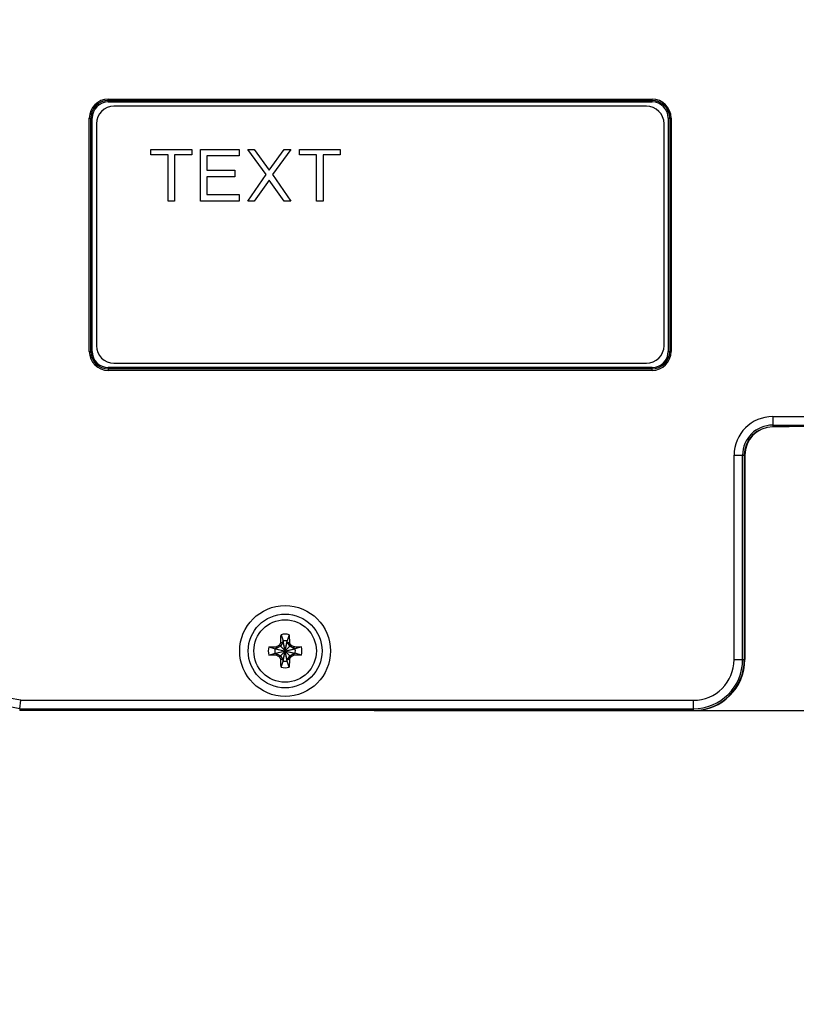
# Model space of a CAD drawing. Header units: inches. Extents: x 0 to 22, y 0 to 17.
# Tile 34 of 47: x 10.3 to 13.1, y 5.8 to 9.3. Entities that reach past the tile are written whole.
import ezdxf

# ---------------------------------------------------------------- set-up
doc = ezdxf.new("R2010")
doc.units = ezdxf.units.IN
doc.header["$LTSCALE"] = 1.21
doc.header["$MEASUREMENT"] = 0
doc.layers.get('0').update_dxf_attribs({"linetype": 'CONTINUOUS'})
for name, color, linetype in [('02___PRT_ALL_AXES', 7, 'CONTINUOUS'), ('03___PRT_ALL_CURVES', 7, 'CONTINUOUS'), ('DIMENSIONS', 7, 'CONTINUOUS')]:
    doc.layers.add(name, color=color, linetype=linetype)
doc.styles.get("Standard").update_dxf_attribs({"font": 'txt', "width": 0.8})
doc.dimstyles.new('DIMSTYLE_3', dxfattribs={"dimtxt": 0.125, "dimasz": 0.18, "dimexe": 0.125, "dimexo": 0.0625, "dimgap": 0.0625, "dimtad": 0, "dimtih": 1, "dimtoh": 1, "dimzin": 4, "dimdsep": 46, "dimtxsty": 'STANDARD', "dimblk": '_FILLED', "dimblk1": '_FILLED', "dimblk2": '_FILLED', "dimcen": 0.09, "dimadec": 0, "dimazin": 0, "dimtp": 0.001, "dimtm": 0.001, "dimtfac": 1, "dimtofl": 0, "dimtmove": 0, "dimatfit": 3, "dimldrblk": '_FILLED', "dimfxl": 1, "dimtolj": 1, "dimtzin": 4, "dimarcsym": 0})

# ---------------------------------------------------------------- blocks, each defined once
blk = doc.blocks.new('_FILLED')
at = {"color": 0, "linetype": 'BYBLOCK'}
blk.add_solid([(0, 0), (-1, 0.174), (-1, -0.174)], dxfattribs=at)
blk = doc.blocks.new('*D18')
at = {"layer": 'DIMENSIONS', "color": 2, "linetype": 'CONTINUOUS'}
for p, q in [((13.4926, 7.9351), (13.4926, 5.2373)), ((9.4903, 7.5256), (9.4903, 5.2373)), ((9.4903, 5.3623), (10.8164, 5.3623)), ((13.4926, 5.3623), (12.1664, 5.3623))]:
    blk.add_line(p, q, dxfattribs=at)
at = {"layer": 'DIMENSIONS', "color": 2, "linetype": 'CONTINUOUS', "xscale": 0.18, "yscale": 0.18, "zscale": 0.18, "rotation": 180}
blk.add_blockref('_FILLED', (9.4903, 5.3623), dxfattribs=at)
at = {"layer": 'DIMENSIONS', "color": 2, "linetype": 'CONTINUOUS', "xscale": 0.18, "yscale": 0.18, "zscale": 0.18}
blk.add_blockref('_FILLED', (13.4926, 5.3623), dxfattribs=at)
at = {"layer": 'DIMENSIONS', "color": 2, "linetype": 'CONTINUOUS', "insert": (11.4914, 5.4248), "char_height": 0.125, "width": 1.225, "attachment_point": 2, "line_spacing_factor": 0.9}
blk.add_mtext('4.00{\\Ftxt.shx;\\W1.000000;\\H0.125000; }[101.7]', dxfattribs=at)
blk = doc.blocks.new('*D20')
at = {"layer": 'DIMENSIONS', "color": 2, "linetype": 'CONTINUOUS'}
for p, q in [((13.36, 12.8782), (14.9576, 12.8782)), ((14.8326, 12.8782), (14.8326, 9.9953)), ((14.8326, 6.8625), (14.8326, 9.7453)), ((11.5815, 6.8625), (14.9576, 6.8625))]:
    blk.add_line(p, q, dxfattribs=at)
at = {"layer": 'DIMENSIONS', "color": 2, "linetype": 'CONTINUOUS', "xscale": 0.18, "yscale": 0.18, "zscale": 0.18}
for p, rotation in [((14.8326, 12.8782), 90), ((14.8326, 6.8625), 270)]:
    blk.add_blockref('_FILLED', p, dxfattribs=dict(at, rotation=rotation))
at = {"layer": 'DIMENSIONS', "color": 2, "linetype": 'CONTINUOUS', "insert": (14.8326, 9.9328), "char_height": 0.125, "width": 1.425, "attachment_point": 2, "line_spacing_factor": 0.9}
blk.add_mtext('(6.02{\\Ftxt.shx;\\W1.000000;\\H0.125000; }[152.8])', dxfattribs=at)

msp = doc.modelspace()

# ---------------------------------------------------------------- linework, layer by layer
at = {"color": 7, "linetype": 'CONTINUOUS'}
for p, q in [((10.6446, 9.0173), (12.5606, 9.0173)), ((10.6446, 9.0073), (10.6446, 9.0173)), ((10.6446, 9.0123), (12.5606, 9.0123)), ((10.6446, 9.0073), (12.5606, 9.0073)), ((12.5606, 9.0073), (12.5606, 9.0173)), ((10.5776, 8.9503), (10.5876, 8.9503)), ((10.5776, 8.1283), (10.5776, 8.9503)), ((10.5826, 8.1283), (10.5826, 8.9503)), ((10.5876, 8.1283), (10.5876, 8.9503)), ((12.6175, 8.9503), (12.6275, 8.9503)), ((12.6175, 8.9503), (12.6175, 8.1283)), ((12.6225, 8.9503), (12.6225, 8.1283)), ((12.6275, 8.9503), (12.6275, 8.1283)), ((10.5776, 8.1283), (10.5876, 8.1283)), ((12.6175, 8.1283), (12.6275, 8.1283)), ((12.5606, 8.0714), (10.6446, 8.0714)), ((10.6446, 8.0714), (10.6446, 8.0614)), ((12.5606, 8.0664), (10.6446, 8.0664)), ((12.5606, 8.0614), (10.6446, 8.0614)), ((12.5606, 8.0614), (12.5606, 8.0714)), ((12.9856, 7.8985), (13.2568, 7.8985)), ((12.9856, 7.8985), (12.9856, 7.8625)), ((12.9856, 7.8685), (13.2367, 7.8685)), ((13.0427, 7.8625), (12.9856, 7.8625)), ((13.0406, 7.8625), (13.0411, 7.863)), ((13.2312, 7.863), (13.0411, 7.863)), ((13.0433, 7.863), (13.0427, 7.8625)), ((12.8494, 7.7623), (12.8854, 7.7623)), ((12.8494, 7.0423), (12.8494, 7.7623)), ((12.8794, 7.0423), (12.8794, 7.7623)), ((12.8854, 7.7623), (12.8854, 7.0423)), ((12.8874, 7.7623), (12.8874, 7.0423)), ((11.2533, 7.1298), (11.2603, 7.1077)), ((11.2818, 7.1298), (11.2748, 7.1077)), ((11.2101, 7.0866), (11.2322, 7.0796)), ((11.2322, 7.0651), (11.303, 7.0796)), ((11.2351, 7.0796), (11.2322, 7.0796)), ((11.2322, 7.0796), (11.303, 7.0651)), ((11.251, 7.0889), (11.2351, 7.0796)), ((11.2386, 7.0876), (11.2351, 7.0796)), ((11.2351, 7.0651), (11.3, 7.0796)), ((11.2351, 7.0796), (11.3, 7.0651)), ((11.2445, 7.0911), (11.2472, 7.0927)), ((11.2472, 7.0927), (11.2488, 7.0954)), ((11.2472, 7.0927), (11.2879, 7.052)), ((11.2472, 7.052), (11.2879, 7.0927)), ((11.2603, 7.1048), (11.251, 7.0889)), ((11.2523, 7.1013), (11.2603, 7.1048)), ((11.2748, 7.0369), (11.2603, 7.1077)), ((11.2603, 7.1077), (11.2603, 7.1048)), ((11.2603, 7.0369), (11.2748, 7.1077)), ((11.2748, 7.0399), (11.2603, 7.1048)), ((11.2603, 7.0399), (11.2748, 7.1048)), ((11.2748, 7.1048), (11.2748, 7.1077)), ((11.2748, 7.1048), (11.2828, 7.1013)), ((11.2841, 7.0889), (11.2748, 7.1048)), ((11.3, 7.0796), (11.2841, 7.0889)), ((11.2863, 7.0954), (11.2879, 7.0927)), ((11.2879, 7.0927), (11.2906, 7.0911)), ((11.2966, 7.0876), (11.3, 7.0796)), ((11.303, 7.0796), (11.3, 7.0796)), ((11.325, 7.0866), (11.303, 7.0796)), ((11.2101, 7.0581), (11.2322, 7.0651)), ((11.2322, 7.0651), (11.2351, 7.0651)), ((11.2351, 7.0651), (11.251, 7.0558)), ((11.2386, 7.0571), (11.2351, 7.0651)), ((11.2472, 7.052), (11.2445, 7.0536)), ((11.2488, 7.0493), (11.2472, 7.052)), ((11.251, 7.0558), (11.2603, 7.0399)), ((11.2748, 7.0399), (11.2841, 7.0558)), ((11.2841, 7.0558), (11.3, 7.0651)), ((11.2879, 7.052), (11.2863, 7.0493)), ((11.2906, 7.0536), (11.2879, 7.052)), ((11.3, 7.0651), (11.2966, 7.0571)), ((11.3, 7.0651), (11.303, 7.0651)), ((11.325, 7.0581), (11.303, 7.0651)), ((11.2603, 7.0399), (11.2523, 7.0433)), ((11.2533, 7.0149), (11.2603, 7.0369)), ((11.2603, 7.0399), (11.2603, 7.0369)), ((11.2828, 7.0433), (11.2748, 7.0399)), ((11.2748, 7.0369), (11.2748, 7.0399)), ((11.2818, 7.0149), (11.2748, 7.0369)), ((12.8494, 7.0423), (12.8854, 7.0423)), ((10.333, 6.8685), (10.3361, 6.8985)), ((10.3361, 6.8985), (12.7056, 6.8985)), ((12.7056, 6.8985), (12.7056, 6.8625)), ((10.333, 6.8685), (10.3324, 6.8625)), ((12.7056, 6.8625), (10.3324, 6.8625)), ((10.333, 6.8685), (12.7056, 6.8685))]:
    msp.add_line(p, q, dxfattribs=at)
for radius in [0.16, 0.13, 0.1102]:
    msp.add_circle((11.2676, 7.0723), radius, dxfattribs=at)
for centre, radius, start, end in [((10.6446, 8.9503), 0.067, 90, 180), ((10.6446, 8.9503), 0.062, 90, 180), ((10.6446, 8.9503), 0.057, 90, 180), ((12.5606, 8.9503), 0.067, 0, 90), ((12.5606, 8.9503), 0.062, 0, 90), ((12.5606, 8.9503), 0.057, 0, 90), ((10.6446, 8.1283), 0.067, 180, 270), ((10.6446, 8.1283), 0.062, 180, 270), ((10.6446, 8.1283), 0.057, 180, 270), ((12.5606, 8.1283), 0.067, 270, 360), ((12.5606, 8.1283), 0.062, 270, 360), ((12.5606, 8.1283), 0.057, 270, 360), ((12.9856, 7.7623), 0.1361, 90, 180), ((12.9856, 7.7623), 0.1061, 90, 180), ((12.9856, 7.7623), 0.1002, 90, 180), ((12.9876, 7.7623), 0.1002, 91.1526, 180), ((11.2676, 7.0723), 0.0592, 76.0695, 103.9305), ((11.2676, 7.0723), 0.0592, 166.0695, 193.9305), ((11.2676, 7.0723), 0.0361, 168.3738, 191.6262), ((12.3, 5.2781), 2.0979, 120.2091, 120.3969), ((11.2676, 7.0723), 0.0297, 129.0984, 140.9016), ((13.1346, 5.9973), 2.1823, 149.6067, 149.7872), ((11.2676, 7.0723), 0.0361, 78.3738, 101.6262), ((9.4733, 6.0399), 2.0979, 30.2091, 30.3969), ((11.2676, 7.0723), 0.0297, 39.0984, 50.9016), ((10.1925, 5.2053), 2.1823, 59.6067, 59.7872), ((11.2676, 7.0723), 0.0361, 348.3738, 11.6262), ((11.2676, 7.0723), 0.0592, 346.0695, 13.9305), ((12.3426, 8.9394), 2.1823, 239.6067, 239.7872), ((11.2676, 7.0723), 0.0297, 219.0984, 230.9016), ((13.0618, 8.1048), 2.0979, 210.2091, 210.3969), ((9.4005, 8.1474), 2.1823, 329.6067, 329.7872), ((11.2676, 7.0723), 0.0297, 309.0984, 320.9016), ((10.2351, 8.8666), 2.0979, 300.2091, 300.3969), ((11.2676, 7.0723), 0.0592, 256.0695, 283.9305), ((11.2676, 7.0723), 0.0361, 258.3738, 281.6262), ((12.7056, 7.0423), 0.1798, 270, 360), ((12.7056, 7.0423), 0.1739, 270, 360), ((12.7056, 7.0423), 0.1439, 270, 360), ((12.7076, 7.0423), 0.1798, 270, 360), ((10.0024, 5.2967), 1.6361, 78.2299, 101.2966), ((10.0024, 5.2967), 1.6061, 78.1201, 102.0053)]:
    msp.add_arc(centre, radius, start, end, dxfattribs=at)
for points, knots in [([(11.2523, 7.1013), (11.2523, 7.1038), (11.2525, 7.1133), (11.2529, 7.1227), (11.2533, 7.1298)], [0, 0, 0, 0, 0.257991, 1, 1, 1, 1]), ([(11.2818, 7.1298), (11.2819, 7.1275), (11.2824, 7.118), (11.2827, 7.1085), (11.2828, 7.1013)], [0, 0, 0, 0, 0.24047, 1, 1, 1, 1]), ([(11.2101, 7.0866), (11.2124, 7.0867), (11.2219, 7.0872), (11.2314, 7.0875), (11.2386, 7.0876)], [0, 0, 0, 0, 0.240475, 1, 1, 1, 1]), ([(11.2966, 7.0876), (11.299, 7.0876), (11.3085, 7.0874), (11.318, 7.087), (11.325, 7.0866)], [0, 0, 0, 0, 0.257991, 1, 1, 1, 1]), ([(11.2386, 7.0571), (11.2361, 7.0571), (11.2266, 7.0573), (11.2172, 7.0577), (11.2101, 7.0581)], [0, 0, 0, 0, 0.257991, 1, 1, 1, 1]), ([(11.325, 7.0581), (11.3227, 7.058), (11.3132, 7.0575), (11.3038, 7.0572), (11.2966, 7.0571)], [0, 0, 0, 0, 0.24047, 1, 1, 1, 1]), ([(11.2533, 7.0149), (11.2532, 7.0172), (11.2527, 7.0267), (11.2524, 7.0361), (11.2523, 7.0433)], [0, 0, 0, 0, 0.24047, 1, 1, 1, 1]), ([(11.2828, 7.0433), (11.2828, 7.0409), (11.2826, 7.0314), (11.2822, 7.0219), (11.2818, 7.0149)], [0, 0, 0, 0, 0.257991, 1, 1, 1, 1])]:
    msp.add_open_spline(points, degree=3, knots=knots, dxfattribs=at)
at = {"layer": '02___PRT_ALL_AXES', "color": 7, "linetype": 'CONTINUOUS'}
for p, q in [((12.5406, 8.9923), (10.6646, 8.9923)), ((10.6026, 8.9303), (10.6026, 8.1483)), ((12.6026, 8.1483), (12.6026, 8.9303)), ((10.6646, 8.0863), (12.5406, 8.0863))]:
    msp.add_line(p, q, dxfattribs=at)
for centre, start, end in [((10.6646, 8.9303), 90, 180), ((12.5406, 8.9303), 0, 90), ((10.6646, 8.1483), 180, 270), ((12.5406, 8.1483), 270, 360)]:
    msp.add_arc(centre, 0.062, start, end, dxfattribs=at)
at = {"layer": '03___PRT_ALL_CURVES', "color": 4, "linetype": 'CONTINUOUS'}
for p, q in [((10.7946, 8.8403), (10.9386, 8.8403)), ((10.7946, 8.821), (10.7946, 8.8403)), ((10.8552, 8.821), (10.7946, 8.821)), ((10.8552, 8.6583), (10.8552, 8.821)), ((10.9386, 8.821), (10.878, 8.821)), ((10.878, 8.821), (10.878, 8.6583)), ((10.9386, 8.8403), (10.9386, 8.821)), ((10.969, 8.8403), (11.1055, 8.8403)), ((10.969, 8.6583), (10.969, 8.8403)), ((11.1055, 8.8171), (10.9917, 8.8171)), ((10.9917, 8.8171), (10.9917, 8.7668)), ((11.1055, 8.8403), (11.1055, 8.8171)), ((11.1358, 8.8403), (11.1586, 8.8403)), ((11.2003, 8.7513), (11.1358, 8.8403)), ((11.1586, 8.8403), (11.2116, 8.7668)), ((11.2116, 8.7668), (11.2647, 8.8403)), ((11.2875, 8.8403), (11.223, 8.7513)), ((11.2647, 8.8403), (11.2875, 8.8403)), ((11.3178, 8.8403), (11.4619, 8.8403)), ((11.3178, 8.821), (11.3178, 8.8403)), ((11.3785, 8.821), (11.3178, 8.821)), ((11.3785, 8.6583), (11.3785, 8.821)), ((11.4619, 8.821), (11.4012, 8.821)), ((11.4012, 8.821), (11.4012, 8.6583)), ((11.4619, 8.8403), (11.4619, 8.821)), ((10.9917, 8.7668), (11.0903, 8.7668)), ((11.0903, 8.7668), (11.0903, 8.7435)), ((11.1358, 8.6583), (11.2003, 8.7513)), ((11.223, 8.7513), (11.2875, 8.6583)), ((11.0903, 8.7435), (10.9917, 8.7435)), ((10.9917, 8.7435), (10.9917, 8.6816)), ((11.2116, 8.7319), (11.1586, 8.6583)), ((11.2647, 8.6583), (11.2116, 8.7319)), ((10.9917, 8.6816), (11.1055, 8.6816)), ((11.1055, 8.6816), (11.1055, 8.6583)), ((10.878, 8.6583), (10.8552, 8.6583)), ((11.1055, 8.6583), (10.969, 8.6583)), ((11.1586, 8.6583), (11.1358, 8.6583)), ((11.2875, 8.6583), (11.2647, 8.6583)), ((11.4012, 8.6583), (11.3785, 8.6583))]:
    msp.add_line(p, q, dxfattribs=at)

# ---------------------------------------------------------------- dimensions: what is measured, and where the dimension line sits
at = {"layer": 'DIMENSIONS', "color": 2, "linetype": 'CONTINUOUS'}
dim = msp.add_linear_dim(base=(14.8326, 12.8782), p1=(11.519, 6.8625), p2=(13.2975, 12.8782), angle=90, text='(<>)', dimstyle='DIMSTYLE_3', dxfattribs=at)
dim.commit()
dim.dimension.update_dxf_attribs({"geometry": '*D20', "text_midpoint": (14.8326, 9.8703), "dimtype": 160})
dim = msp.add_linear_dim(base=(9.4903, 5.3623), p1=(13.4926, 7.9976), p2=(9.4903, 7.5881), angle=180, dimstyle='DIMSTYLE_3', dxfattribs=at)
dim.commit()
dim.dimension.update_dxf_attribs({"geometry": '*D18', "text_midpoint": (11.4914, 5.3623), "dimtype": 160})

doc.saveas('drawing.dxf')
